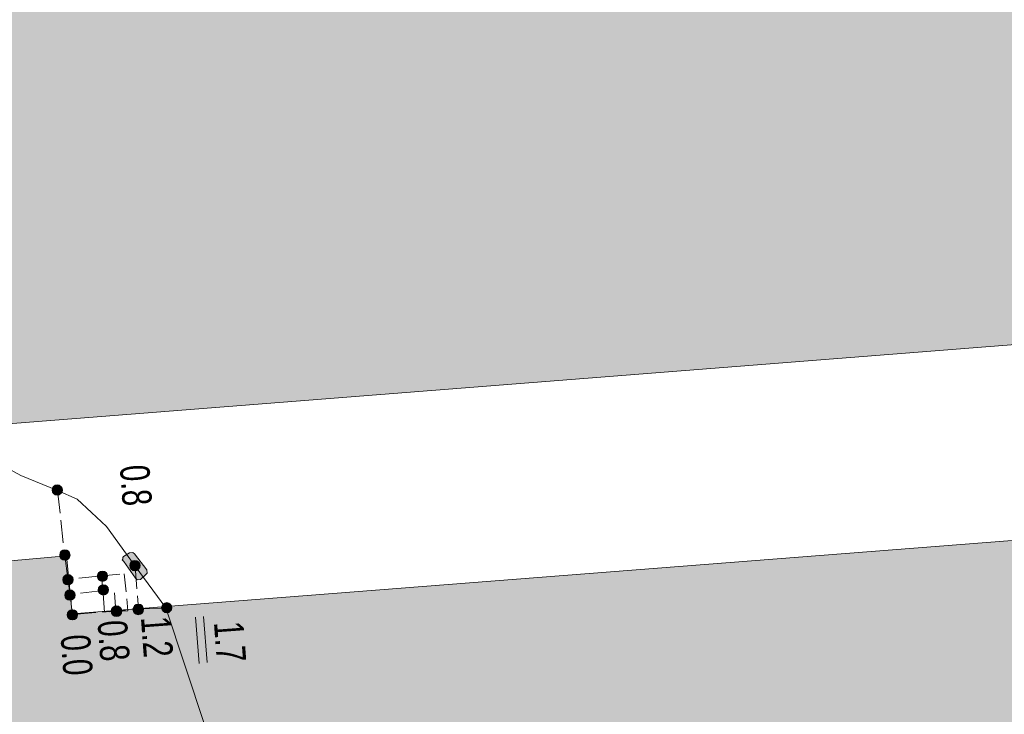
# Model space of a CAD drawing. Header units: metres. Extents: x -740 to 758, y -633 to 854.
# Tile 139 of 256: x -334 to -317, y -115 to -102. Entities that reach past the tile are written whole.
import ezdxf

# ---------------------------------------------------------------- set-up
doc = ezdxf.new("R2010")
doc.units = ezdxf.units.M
doc.header["$MEASUREMENT"] = 0
for name, pattern in [('333_125', [0.4576, 0.3328, -0.1248]), ('333_333', [0.6656, 0.3328, -0.3328]), ('416_125', [0.5408, 0.416, -0.1248])]:
    doc.linetypes.add(name, pattern=pattern)
for name, color, linetype in [('Grundkarte.LOVION', 7, 'Continuous'), ('Strom.LOVION', 7, 'Continuous'), ('StromBemass.LOVION', 7, 'Continuous')]:
    doc.layers.add(name, color=color, linetype=linetype)
doc.styles.add('ERSTELLTER_STIL_1', font='arial.ttf')

msp = doc.modelspace()

# ---------------------------------------------------------------- hatches: boundary and pattern name
at = {"layer": 'Grundkarte.LOVION', "linetype": 'Continuous', "lineweight": 18}
for color, points in [(9, [(-348.745, -69.703), (-347.383, -86.653), (-345.574, -109.087), (-345.352, -110.454), (-345.059, -110.425), (-279.536, -105.26), (-281.289, -82.496), (-282.669, -64.454)]), (254, [(-344.964, -111.096), (-345.059, -110.425), (-345.352, -110.454), (-345.574, -109.087), (-348.417, -109.335), (-347.778, -115.568), (-344.552, -115.312), (-344.108, -121.061), (-332.945, -120.058), (-333.025, -119.239), (-307.568, -117.223), (-307.784, -114.406), (-308.052, -111.063), (-333.541, -113.053), (-333.644, -111.999), (-340.618, -112.622), (-340.78, -110.657)])]:
    msp.add_hatch(color=color, dxfattribs=at).paths.add_polyline_path(points)
at = {"layer": 'Strom.LOVION', "linetype": 'Continuous', "lineweight": 13}
msp.add_hatch(color=7, dxfattribs=at).paths.add_polyline_path([(-332.6, -112.104), (-332.392, -112.408), (-332.36, -112.435), (-332.302, -112.429), (-332.206, -112.346), (-332.18, -112.314), (-332.186, -112.255), (-332.406, -111.966), (-332.438, -111.94), (-332.497, -111.946), (-332.608, -112.016), (-332.621, -112.032), (-332.619, -112.061), (-332.632, -112.077)])
at = {"layer": 'StromBemass.LOVION', "linetype": 'Continuous', "lineweight": 13}
for points in [[(-333.736, -110.868), (-333.729, -110.858), (-333.724, -110.848), (-333.72, -110.837), (-333.717, -110.826), (-333.715, -110.814), (-333.715, -110.802), (-333.717, -110.791), (-333.72, -110.779), (-333.724, -110.768), (-333.73, -110.758), (-333.737, -110.749), (-333.745, -110.74), (-333.754, -110.733), (-333.764, -110.726), (-333.774, -110.721), (-333.786, -110.718), (-333.797, -110.716), (-333.809, -110.715), (-333.82, -110.716), (-333.832, -110.718), (-333.843, -110.722), (-333.854, -110.727), (-333.864, -110.733), (-333.873, -110.74), (-333.881, -110.749), (-333.888, -110.759), (-333.893, -110.769), (-333.897, -110.78), (-333.9, -110.791), (-333.902, -110.803), (-333.902, -110.815), (-333.9, -110.826), (-333.897, -110.838), (-333.893, -110.848), (-333.887, -110.859), (-333.88, -110.868), (-333.872, -110.877), (-333.863, -110.884), (-333.853, -110.89), (-333.843, -110.895), (-333.831, -110.899), (-333.82, -110.901), (-333.808, -110.902), (-333.796, -110.901), (-333.785, -110.899), (-333.774, -110.895), (-333.763, -110.89), (-333.753, -110.884), (-333.744, -110.876)], [(-333.598, -112.047), (-333.591, -112.038), (-333.586, -112.027), (-333.582, -112.016), (-333.579, -112.005), (-333.577, -111.993), (-333.577, -111.982), (-333.579, -111.97), (-333.582, -111.959), (-333.586, -111.948), (-333.592, -111.938), (-333.599, -111.928), (-333.607, -111.92), (-333.616, -111.912), (-333.626, -111.906), (-333.636, -111.901), (-333.647, -111.897), (-333.659, -111.895), (-333.671, -111.895), (-333.682, -111.895), (-333.694, -111.898), (-333.705, -111.901), (-333.716, -111.906), (-333.725, -111.913), (-333.734, -111.92), (-333.742, -111.929), (-333.749, -111.938), (-333.755, -111.948), (-333.759, -111.959), (-333.762, -111.971), (-333.764, -111.982), (-333.763, -111.994), (-333.762, -112.006), (-333.759, -112.017), (-333.755, -112.028), (-333.749, -112.038), (-333.742, -112.048), (-333.734, -112.056), (-333.725, -112.064), (-333.715, -112.07), (-333.704, -112.075), (-333.693, -112.078), (-333.682, -112.08), (-333.67, -112.081), (-333.658, -112.08), (-333.647, -112.078), (-333.636, -112.075), (-333.625, -112.069), (-333.615, -112.063), (-333.606, -112.056)], [(-333.6, -112.043), (-333.593, -112.034), (-333.587, -112.024), (-333.583, -112.013), (-333.58, -112.002), (-333.579, -111.99), (-333.579, -111.978), (-333.58, -111.967), (-333.583, -111.956), (-333.588, -111.945), (-333.593, -111.935), (-333.6, -111.925), (-333.608, -111.917), (-333.617, -111.91), (-333.627, -111.903), (-333.637, -111.899), (-333.648, -111.895), (-333.66, -111.893), (-333.671, -111.892), (-333.683, -111.893), (-333.694, -111.895), (-333.705, -111.899), (-333.716, -111.904), (-333.726, -111.91), (-333.734, -111.917), (-333.742, -111.926), (-333.749, -111.935), (-333.755, -111.946), (-333.759, -111.956), (-333.762, -111.968), (-333.763, -111.979), (-333.763, -111.991), (-333.762, -112.002), (-333.759, -112.013), (-333.755, -112.024), (-333.749, -112.034), (-333.742, -112.044), (-333.734, -112.052), (-333.725, -112.06), (-333.715, -112.066), (-333.705, -112.071), (-333.694, -112.074), (-333.682, -112.076), (-333.671, -112.077), (-333.659, -112.076), (-333.648, -112.074), (-333.637, -112.07), (-333.626, -112.065), (-333.616, -112.059), (-333.608, -112.052)], [(-332.327, -112.238), (-332.32, -112.228), (-332.315, -112.218), (-332.31, -112.207), (-332.308, -112.195), (-332.306, -112.184), (-332.306, -112.172), (-332.308, -112.16), (-332.311, -112.149), (-332.315, -112.138), (-332.321, -112.127), (-332.328, -112.118), (-332.336, -112.109), (-332.345, -112.102), (-332.355, -112.095), (-332.366, -112.09), (-332.377, -112.087), (-332.389, -112.084), (-332.401, -112.084), (-332.412, -112.085), (-332.424, -112.087), (-332.435, -112.09), (-332.446, -112.096), (-332.456, -112.102), (-332.465, -112.109), (-332.473, -112.118), (-332.48, -112.128), (-332.486, -112.138), (-332.49, -112.149), (-332.493, -112.161), (-332.494, -112.172), (-332.494, -112.184), (-332.493, -112.196), (-332.49, -112.207), (-332.485, -112.218), (-332.48, -112.229), (-332.473, -112.238), (-332.464, -112.247), (-332.455, -112.254), (-332.445, -112.261), (-332.435, -112.266), (-332.423, -112.269), (-332.412, -112.272), (-332.4, -112.272), (-332.388, -112.271), (-332.376, -112.269), (-332.365, -112.265), (-332.355, -112.26), (-332.345, -112.254), (-332.335, -112.246)], [(-333.542, -112.494), (-333.535, -112.484), (-333.53, -112.474), (-333.525, -112.463), (-333.522, -112.451), (-333.521, -112.44), (-333.521, -112.428), (-333.522, -112.416), (-333.525, -112.405), (-333.53, -112.394), (-333.536, -112.383), (-333.543, -112.374), (-333.551, -112.365), (-333.56, -112.358), (-333.57, -112.351), (-333.581, -112.346), (-333.592, -112.343), (-333.603, -112.341), (-333.615, -112.34), (-333.627, -112.341), (-333.639, -112.343), (-333.65, -112.347), (-333.661, -112.352), (-333.671, -112.358), (-333.68, -112.366), (-333.688, -112.374), (-333.695, -112.384), (-333.7, -112.394), (-333.705, -112.405), (-333.708, -112.417), (-333.709, -112.429), (-333.709, -112.44), (-333.707, -112.452), (-333.704, -112.464), (-333.7, -112.475), (-333.694, -112.485), (-333.687, -112.494), (-333.679, -112.503), (-333.67, -112.511), (-333.66, -112.517), (-333.649, -112.522), (-333.638, -112.525), (-333.626, -112.528), (-333.615, -112.528), (-333.603, -112.528), (-333.591, -112.525), (-333.58, -112.522), (-333.569, -112.517), (-333.559, -112.51), (-333.55, -112.503)], [(-332.918, -112.43), (-332.912, -112.42), (-332.906, -112.41), (-332.902, -112.399), (-332.899, -112.388), (-332.897, -112.376), (-332.898, -112.365), (-332.899, -112.353), (-332.902, -112.342), (-332.906, -112.331), (-332.912, -112.321), (-332.919, -112.311), (-332.927, -112.303), (-332.936, -112.295), (-332.946, -112.289), (-332.956, -112.284), (-332.967, -112.281), (-332.979, -112.279), (-332.991, -112.278), (-333.002, -112.279), (-333.014, -112.281), (-333.025, -112.285), (-333.035, -112.29), (-333.045, -112.296), (-333.054, -112.303), (-333.062, -112.312), (-333.069, -112.321), (-333.075, -112.332), (-333.079, -112.342), (-333.082, -112.354), (-333.083, -112.365), (-333.083, -112.377), (-333.082, -112.389), (-333.079, -112.4), (-333.074, -112.411), (-333.069, -112.421), (-333.062, -112.43), (-333.054, -112.439), (-333.045, -112.446), (-333.035, -112.452), (-333.024, -112.457), (-333.013, -112.461), (-333.002, -112.463), (-332.99, -112.464), (-332.978, -112.463), (-332.967, -112.461), (-332.956, -112.457), (-332.945, -112.452), (-332.935, -112.446), (-332.926, -112.438)], [(-333.506, -112.773), (-333.499, -112.763), (-333.494, -112.753), (-333.489, -112.742), (-333.486, -112.73), (-333.485, -112.719), (-333.485, -112.707), (-333.487, -112.695), (-333.49, -112.684), (-333.494, -112.673), (-333.5, -112.662), (-333.507, -112.653), (-333.515, -112.644), (-333.524, -112.637), (-333.534, -112.63), (-333.545, -112.625), (-333.556, -112.622), (-333.567, -112.619), (-333.579, -112.619), (-333.591, -112.62), (-333.603, -112.622), (-333.614, -112.625), (-333.625, -112.631), (-333.635, -112.637), (-333.644, -112.644), (-333.652, -112.653), (-333.659, -112.663), (-333.664, -112.673), (-333.669, -112.684), (-333.672, -112.696), (-333.673, -112.707), (-333.673, -112.719), (-333.671, -112.731), (-333.668, -112.742), (-333.664, -112.753), (-333.658, -112.764), (-333.651, -112.773), (-333.643, -112.782), (-333.634, -112.789), (-333.624, -112.796), (-333.613, -112.801), (-333.602, -112.804), (-333.59, -112.806), (-333.579, -112.807), (-333.567, -112.806), (-333.555, -112.804), (-333.544, -112.8), (-333.533, -112.795), (-333.523, -112.789), (-333.514, -112.781)], [(-332.901, -112.678), (-332.894, -112.669), (-332.888, -112.658), (-332.884, -112.647), (-332.881, -112.636), (-332.88, -112.625), (-332.88, -112.613), (-332.881, -112.601), (-332.884, -112.59), (-332.889, -112.579), (-332.894, -112.569), (-332.901, -112.56), (-332.909, -112.551), (-332.918, -112.544), (-332.928, -112.537), (-332.939, -112.533), (-332.95, -112.529), (-332.961, -112.527), (-332.973, -112.526), (-332.984, -112.527), (-332.996, -112.529), (-333.007, -112.533), (-333.018, -112.538), (-333.027, -112.544), (-333.036, -112.551), (-333.044, -112.56), (-333.051, -112.569), (-333.057, -112.58), (-333.061, -112.591), (-333.064, -112.602), (-333.065, -112.614), (-333.065, -112.625), (-333.064, -112.637), (-333.061, -112.648), (-333.057, -112.659), (-333.051, -112.669), (-333.044, -112.679), (-333.036, -112.687), (-333.027, -112.694), (-333.017, -112.701), (-333.006, -112.706), (-332.995, -112.709), (-332.984, -112.711), (-332.972, -112.712), (-332.961, -112.711), (-332.949, -112.709), (-332.938, -112.705), (-332.927, -112.7), (-332.918, -112.694), (-332.909, -112.687)], [(-333.465, -113.129), (-333.458, -113.119), (-333.452, -113.109), (-333.448, -113.098), (-333.445, -113.087), (-333.444, -113.075), (-333.444, -113.064), (-333.445, -113.052), (-333.448, -113.041), (-333.452, -113.03), (-333.458, -113.02), (-333.465, -113.011), (-333.473, -113.002), (-333.482, -112.995), (-333.492, -112.989), (-333.502, -112.984), (-333.513, -112.98), (-333.525, -112.978), (-333.536, -112.978), (-333.548, -112.978), (-333.559, -112.981), (-333.57, -112.984), (-333.581, -112.989), (-333.59, -112.995), (-333.599, -113.003), (-333.607, -113.011), (-333.614, -113.021), (-333.62, -113.031), (-333.624, -113.042), (-333.627, -113.053), (-333.628, -113.064), (-333.628, -113.076), (-333.626, -113.088), (-333.624, -113.099), (-333.619, -113.11), (-333.614, -113.12), (-333.607, -113.129), (-333.599, -113.137), (-333.59, -113.145), (-333.58, -113.151), (-333.57, -113.156), (-333.559, -113.159), (-333.547, -113.162), (-333.536, -113.162), (-333.524, -113.161), (-333.513, -113.159), (-333.502, -113.156), (-333.491, -113.151), (-333.481, -113.144), (-333.472, -113.137)], [(-333.462, -113.131), (-333.455, -113.121), (-333.449, -113.111), (-333.445, -113.1), (-333.442, -113.089), (-333.441, -113.078), (-333.441, -113.066), (-333.442, -113.055), (-333.445, -113.043), (-333.45, -113.032), (-333.455, -113.022), (-333.462, -113.013), (-333.47, -113.004), (-333.479, -112.997), (-333.489, -112.991), (-333.499, -112.986), (-333.51, -112.982), (-333.522, -112.98), (-333.533, -112.98), (-333.545, -112.98), (-333.556, -112.983), (-333.568, -112.986), (-333.578, -112.991), (-333.588, -112.997), (-333.597, -113.005), (-333.605, -113.013), (-333.611, -113.023), (-333.617, -113.033), (-333.621, -113.044), (-333.624, -113.055), (-333.626, -113.067), (-333.625, -113.078), (-333.624, -113.09), (-333.621, -113.101), (-333.617, -113.112), (-333.611, -113.122), (-333.604, -113.131), (-333.596, -113.14), (-333.587, -113.147), (-333.577, -113.153), (-333.567, -113.158), (-333.556, -113.162), (-333.544, -113.164), (-333.533, -113.165), (-333.521, -113.164), (-333.51, -113.162), (-333.499, -113.158), (-333.488, -113.153), (-333.479, -113.147), (-333.47, -113.139)], [(-332.66, -113.067), (-332.653, -113.057), (-332.647, -113.047), (-332.643, -113.035), (-332.64, -113.023), (-332.638, -113.011), (-332.638, -112.999), (-332.64, -112.987), (-332.643, -112.975), (-332.647, -112.964), (-332.653, -112.954), (-332.66, -112.944), (-332.669, -112.935), (-332.678, -112.927), (-332.688, -112.921), (-332.699, -112.916), (-332.711, -112.912), (-332.723, -112.91), (-332.735, -112.909), (-332.747, -112.91), (-332.759, -112.912), (-332.771, -112.916), (-332.782, -112.921), (-332.792, -112.928), (-332.801, -112.935), (-332.81, -112.944), (-332.817, -112.954), (-332.822, -112.965), (-332.827, -112.976), (-332.83, -112.988), (-332.831, -113), (-332.831, -113.012), (-332.83, -113.024), (-332.827, -113.036), (-332.822, -113.047), (-332.816, -113.058), (-332.809, -113.068), (-332.801, -113.076), (-332.791, -113.084), (-332.781, -113.091), (-332.77, -113.096), (-332.759, -113.099), (-332.747, -113.102), (-332.734, -113.102), (-332.722, -113.102), (-332.71, -113.099), (-332.699, -113.095), (-332.688, -113.09), (-332.678, -113.084), (-332.668, -113.076)], [(-332.66, -113.067), (-332.653, -113.057), (-332.647, -113.047), (-332.643, -113.035), (-332.64, -113.023), (-332.638, -113.011), (-332.638, -112.999), (-332.64, -112.987), (-332.643, -112.975), (-332.647, -112.964), (-332.653, -112.954), (-332.66, -112.944), (-332.669, -112.935), (-332.678, -112.927), (-332.688, -112.921), (-332.699, -112.916), (-332.711, -112.912), (-332.723, -112.91), (-332.735, -112.909), (-332.747, -112.91), (-332.759, -112.912), (-332.771, -112.916), (-332.782, -112.921), (-332.792, -112.928), (-332.801, -112.935), (-332.81, -112.944), (-332.817, -112.954), (-332.822, -112.965), (-332.827, -112.976), (-332.83, -112.988), (-332.831, -113), (-332.831, -113.012), (-332.83, -113.024), (-332.827, -113.036), (-332.822, -113.047), (-332.816, -113.058), (-332.809, -113.068), (-332.801, -113.076), (-332.791, -113.084), (-332.781, -113.091), (-332.77, -113.096), (-332.759, -113.099), (-332.747, -113.102), (-332.734, -113.102), (-332.722, -113.102), (-332.71, -113.099), (-332.699, -113.095), (-332.688, -113.09), (-332.678, -113.084), (-332.668, -113.076)], [(-332.266, -113.035), (-332.259, -113.025), (-332.253, -113.014), (-332.248, -113.003), (-332.245, -112.991), (-332.244, -112.979), (-332.244, -112.967), (-332.245, -112.955), (-332.248, -112.943), (-332.253, -112.932), (-332.259, -112.921), (-332.266, -112.912), (-332.274, -112.903), (-332.284, -112.895), (-332.294, -112.889), (-332.305, -112.883), (-332.317, -112.88), (-332.329, -112.877), (-332.341, -112.877), (-332.353, -112.878), (-332.365, -112.88), (-332.376, -112.884), (-332.387, -112.889), (-332.397, -112.895), (-332.407, -112.903), (-332.415, -112.912), (-332.422, -112.922), (-332.428, -112.933), (-332.432, -112.944), (-332.435, -112.956), (-332.437, -112.968), (-332.437, -112.98), (-332.435, -112.992), (-332.432, -113.004), (-332.428, -113.015), (-332.422, -113.026), (-332.415, -113.035), (-332.406, -113.044), (-332.397, -113.052), (-332.387, -113.058), (-332.376, -113.063), (-332.364, -113.067), (-332.352, -113.069), (-332.34, -113.07), (-332.328, -113.069), (-332.316, -113.067), (-332.304, -113.063), (-332.293, -113.058), (-332.283, -113.051), (-332.274, -113.044)], [(-331.753, -113), (-331.746, -112.991), (-331.741, -112.981), (-331.737, -112.97), (-331.734, -112.959), (-331.732, -112.947), (-331.732, -112.936), (-331.734, -112.924), (-331.737, -112.913), (-331.741, -112.902), (-331.747, -112.892), (-331.753, -112.883), (-331.761, -112.874), (-331.77, -112.867), (-331.78, -112.861), (-331.791, -112.856), (-331.802, -112.852), (-331.813, -112.85), (-331.825, -112.849), (-331.836, -112.85), (-331.847, -112.852), (-331.858, -112.856), (-331.869, -112.861), (-331.879, -112.867), (-331.888, -112.875), (-331.896, -112.883), (-331.902, -112.892), (-331.908, -112.903), (-331.912, -112.913), (-331.915, -112.925), (-331.916, -112.936), (-331.916, -112.948), (-331.915, -112.959), (-331.912, -112.97), (-331.908, -112.981), (-331.902, -112.991), (-331.895, -113.001), (-331.887, -113.009), (-331.878, -113.016), (-331.868, -113.023), (-331.858, -113.027), (-331.847, -113.031), (-331.836, -113.033), (-331.824, -113.034), (-331.812, -113.033), (-331.801, -113.031), (-331.79, -113.027), (-331.78, -113.022), (-331.77, -113.016), (-331.761, -113.009)]]:
    msp.add_hatch(color=7, dxfattribs=at).paths.add_polyline_path(points)

# ---------------------------------------------------------------- linework, layer by layer
at = {"layer": 'Grundkarte.LOVION', "color": 8, "linetype": 'Continuous', "lineweight": 18}
for points in [[(-348.745, -69.703), (-282.669, -64.454), (-281.289, -82.496), (-279.536, -105.26), (-345.059, -110.425), (-345.352, -110.454), (-345.574, -109.087), (-347.383, -86.653)], [(-344.964, -111.096), (-340.78, -110.657), (-340.618, -112.622), (-333.644, -111.999), (-333.541, -113.053), (-308.052, -111.063), (-307.784, -114.406), (-307.568, -117.223), (-333.025, -119.239), (-332.945, -120.058), (-344.108, -121.061), (-344.552, -115.312), (-347.778, -115.568), (-348.417, -109.335), (-345.574, -109.087), (-345.352, -110.454), (-345.059, -110.425)]]:
    msp.add_lwpolyline(points, close=True, dxfattribs=at)
at = {"layer": 'Strom.LOVION', "color": 1, "linetype": 'Continuous', "lineweight": 18}
msp.add_lwpolyline([(-334.56, -131.654), (-334.323, -131.661), (-334.094, -131.579), (-333.943, -131.461), (-333.769, -131.281), (-333.597, -131.073), (-333.463, -130.779), (-333.332, -130.456), (-332.232, -126.594), (-330.225, -119.009), (-330.079, -118.537), (-330.076, -118.27), (-331.838, -112.945), (-332.399, -112.187), (-332.913, -111.469), (-333.189, -111.215), (-333.449, -110.975), (-333.804, -110.817), (-334.466, -110.542), (-334.763, -110.379)], dxfattribs=at)
at = {"layer": 'Strom.LOVION', "color": 7, "linetype": 'Continuous', "lineweight": 13}
msp.add_lwpolyline([(-332.6, -112.104), (-332.632, -112.077), (-332.619, -112.061), (-332.621, -112.032), (-332.608, -112.016), (-332.497, -111.946), (-332.438, -111.94), (-332.406, -111.966), (-332.186, -112.255), (-332.18, -112.314), (-332.206, -112.346), (-332.302, -112.429), (-332.36, -112.435), (-332.392, -112.408)], close=True, dxfattribs=at)
at = {"layer": 'Strom.LOVION', "color": 7, "linetype": '333_125', "lineweight": 13}
msp.add_lwpolyline([(-333.003, -112.365), (-332.593, -112.325), (-332.527, -112.998), (-332.953, -113.025)], close=True, dxfattribs=at)
at = {"layer": 'Strom.LOVION', "color": 9, "linetype": '333_333', "lineweight": 18}
msp.add_lwpolyline([(-332.748, -113.005), (-332.798, -112.345)], dxfattribs=at)
at = {"layer": 'StromBemass.LOVION', "color": 7, "linetype": '416_125', "lineweight": 13}
for points in [[(-333.804, -110.817), (-333.674, -112.002), (-333.617, -112.425), (-333.525, -113.066), (-332.338, -112.965), (-331.838, -112.945)], [(-332.399, -112.187), (-332.338, -112.965)], [(-333.003, -112.365), (-333.617, -112.425)], [(-332.977, -112.628), (-333.576, -112.701)]]:
    msp.add_lwpolyline(points, dxfattribs=at)
at = {"layer": 'StromBemass.LOVION', "color": 7, "linetype": 'Continuous', "lineweight": 13}
for points in [[(-331.304, -113.115), (-331.237, -113.951)], [(-331.157, -113.101), (-331.09, -113.936)]]:
    msp.add_lwpolyline(points, dxfattribs=at)
for centre, radius in [((-333.808, -110.808), 0.0935), ((-333.67, -111.988), 0.0933), ((-333.671, -111.985), 0.0924), ((-332.4, -112.178), 0.0942), ((-333.615, -112.434), 0.0942), ((-332.99, -112.371), 0.093), ((-333.579, -112.713), 0.0941), ((-332.973, -112.619), 0.093), ((-333.536, -113.07), 0.0923), ((-333.533, -113.072), 0.0925), ((-332.735, -113.006), 0.0968), ((-332.735, -113.006), 0.0968), ((-332.34, -112.973), 0.0967), ((-331.824, -112.942), 0.0922)]:
    msp.add_circle(centre, radius, dxfattribs=at)

# ---------------------------------------------------------------- texts
at = {"layer": 'Strom.LOVION', "color": 7, "linetype": 'Continuous', "lineweight": 13, "insert": (-334.48, -109.643), "char_height": 0.44462, "attachment_point": 7, "rotation": 320.5856, "style": 'ERSTELLTER_STIL_1'}
msp.add_mtext('{\\A1;\\W0.50000x; }', dxfattribs=at)
at = {"layer": 'StromBemass.LOVION', "color": 7, "linetype": 'Continuous', "lineweight": 13, "attachment_point": 7, "style": 'ERSTELLTER_STIL_1'}
for s, insert, char_height, rotation in [('{\\A1;\\W0.71557x;0.8}', (-332.682, -110.373), 0.53354, 274.244), ('{\\A1;\\W0.71555x;1.2}', (-332.293, -113.119), 0.53356, 274.2467), ('{\\A1;\\W0.71557x;0.8}', (-333.086, -113.19), 0.53354, 274.244), ('{\\A1;\\W0.71557x;1.7}', (-330.969, -113.209), 0.53354, 274.2468), ('{\\A1;\\W0.71561x;0.0}', (-333.756, -113.449), 0.53354, 274.244)]:
    msp.add_mtext(s, dxfattribs=dict(at, insert=insert, char_height=char_height, rotation=rotation))

doc.saveas('drawing.dxf')
